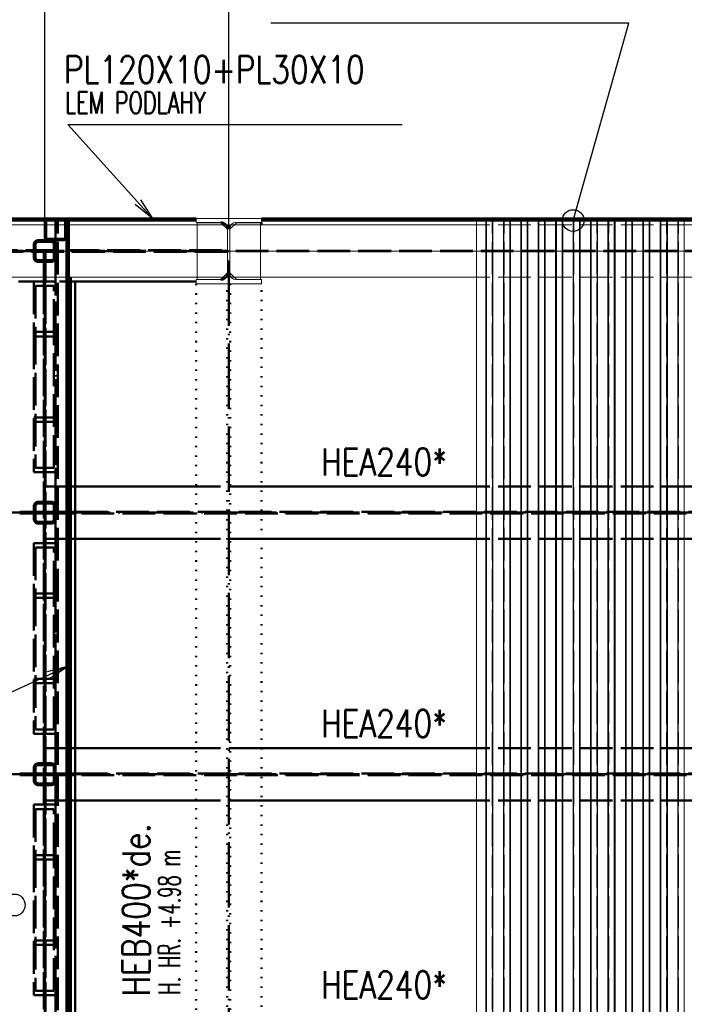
# Paper-space layout 'Layout1' of a CAD drawing. Extents: x -2 to 1677, y -36 to 422.
# Tile 62 of 100: x 939 to 1000, y 245 to 335. Entities that reach past the tile are written whole.
import ezdxf

# ---------------------------------------------------------------- set-up
doc = ezdxf.new("R2010")
doc.units = 0
for name, pattern in [('ACAD_ISO02W100', [15, 12, -3]), ('ACAD_ISO04W100', [30.5, 24, -3, 0.5, -3]), ('ACAD_ISO07W100', [3.5, 0.5, -3]), ('B_CARA_09', [0.5, 0, -0.5]), ('HP_01_CER_B', [8, 5, -1, 1, -1])]:
    doc.linetypes.add(name, pattern=pattern)
doc.layers.get('0').update_dxf_attribs({"linetype": 'CONTINUOUS'})
doc.layers.get('DEFPOINTS').update_dxf_attribs({"color": 132, "linetype": 'CONTINUOUS'})
for name, color, linetype, lineweight in [('SS_1.ET-HALA_TaO-PRISTAVBA-PODLAH.NOSNIKY', 9, 'CONTINUOUS', 13), ('SS_1.ET-HALA_TaO-PRISTAVBA-SLOUP', 9, 'CONTINUOUS', 13), ('SS_1.ET-HALA_TaO-RASTR', 7, 'HP_01_CER_B', 13), ('SS_2.ET-DEMONTAZE_OK', 20, 'B_CARA_09', 50), ('SS_2.ET-HALA_TaO-PRISTAVBA-PODLAH.NOSNIKY', 172, 'CONTINUOUS', 50), ('SS_2.ET-HALA_TaO-PRISTAVBA-PODLAHA_LEM', 140, 'CONTINUOUS', 50), ('SS_2.ET-HALA_TaO-PRISTAVBA-TRAPEZ.PLECH', 153, 'CONTINUOUS', 18), ('SS_2.ET-HALA_TaO-PRISTAVBA-VNITRNI_KCE', 190, 'CONTINUOUS', 50), ('SS_KOTY', 3, 'CONTINUOUS', 25), ('SS_POPIS_PROFILU', 13, 'CONTINUOUS', 25), ('SS_POPIS_PROFILU_de.', 214, 'CONTINUOUS', 35), ('SS_POPIS_PROFILU_S355', 2, 'CONTINUOUS', 35), ('SS_SRAFY', 8, 'CONTINUOUS', 18)]:
    doc.layers.add(name, color=color, linetype=linetype, lineweight=lineweight)
doc.styles.add('ROMANS', font='romans.shx', dxfattribs={"width": 0.8})
doc.styles.add('romans.shx', font='romans.shx', dxfattribs={"height": 5})
doc.dimstyles.new('A-1_(2.5)_50AS', dxfattribs={"dimtxt": 2.5, "dimasz": 2, "dimexe": 1, "dimexo": 2, "dimgap": 0, "dimtad": 0, "dimdec": 1, "dimlfac": 50, "dimrnd": 1, "dimtxsty": 'ROMANS', "dimblk1": 'OBLIQUE', "dimblk2": 'OBLIQUE', "dimsah": 1, "dimcen": 2, "dimclrd": 256, "dimclre": 256, "dimclrt": 256, "dimadec": 1, "dimazin": 2, "dimtfac": 0.714286, "dimtdec": 1, "dimtmove": 0, "dimatfit": 3, "dimldrblk": 'OPEN', "dimfxl": 1, "dimtvp": 1.142857, "dimtfill": 1, "dimtolj": 1, "dimlwd": -1, "dimlwe": -1, "dimarcsym": 0})

# ---------------------------------------------------------------- blocks, each defined once
blk = doc.blocks.new('_Oblique')
at = {"color": 0, "linetype": 'ByBlock', "lineweight": -2}
blk.add_line((-0.5, -0.5), (0.5, 0.5), dxfattribs=at)
blk = doc.blocks.new('*D20')
at = {"layer": 'DEFPOINTS', "color": 0, "transparency": 16777216}
for p in [(958.271, 358.4), (838.271, 313.626, -5000.4), (958.271, 313.626, -5000.4)]:
    blk.add_point(p, dxfattribs=at)
at = {"layer": 'SS_KOTY', "transparency": 16777216}
for p, q in [((838.271, 315.626), (838.271, 359.4)), ((958.271, 315.626), (958.271, 359.4)), ((838.271, 358.4), (958.271, 358.4))]:
    blk.add_line(p, q, dxfattribs=at)
at = {"layer": 'SS_KOTY', "transparency": 16777216, "xscale": 2, "yscale": 2, "zscale": 2, "rotation": 180}
blk.add_blockref('_Oblique', (838.271, 358.4), dxfattribs=at)
at = {"layer": 'SS_KOTY', "transparency": 16777216, "xscale": 2, "yscale": 2, "zscale": 2}
blk.add_blockref('_Oblique', (958.271, 358.4), dxfattribs=at)
at = {"layer": 'SS_KOTY', "transparency": 16777216, "insert": (898.271, 361.257), "char_height": 2.5, "attachment_point": 5, "style": 'ROMANS', "bg_fill": 3, "box_fill_scale": 1.1, "bg_fill_color": 256, "bg_fill_true_color": 13158600, "bg_fill_transparency": 0}
blk.add_mtext('\\A1;6000', dxfattribs=at)
blk = doc.blocks.new('_OPEN')
at = {"color": 0, "linetype": 'ByBlock'}
for p, q in [((-1, 0.167), (0, 0)), ((0, 0), (-1, -0.167)), ((0, 0), (-1, 0))]:
    blk.add_line(p, q, dxfattribs=at)
blk = doc.blocks.new('*D21')
at = {"layer": 'DEFPOINTS', "color": 0, "transparency": 16777216}
for p in [(1078.271, 358.4), (958.271, 313.626, -5000.4), (1078.271, 313.626, -5010.4)]:
    blk.add_point(p, dxfattribs=at)
at = {"layer": 'SS_KOTY', "transparency": 16777216}
for p, q in [((958.271, 315.626), (958.271, 359.4)), ((1078.271, 315.626), (1078.271, 359.4)), ((958.271, 358.4), (1078.271, 358.4))]:
    blk.add_line(p, q, dxfattribs=at)
at = {"layer": 'SS_KOTY', "transparency": 16777216, "xscale": 2, "yscale": 2, "zscale": 2, "rotation": 180}
blk.add_blockref('_Oblique', (958.271, 358.4), dxfattribs=at)
at = {"layer": 'SS_KOTY', "transparency": 16777216, "xscale": 2, "yscale": 2, "zscale": 2}
blk.add_blockref('_Oblique', (1078.271, 358.4), dxfattribs=at)
at = {"layer": 'SS_KOTY', "transparency": 16777216, "insert": (1018.271, 361.257), "char_height": 2.5, "attachment_point": 5, "style": 'ROMANS', "bg_fill": 3, "box_fill_scale": 1.1, "bg_fill_color": 256, "bg_fill_true_color": 13158600, "bg_fill_transparency": 0}
blk.add_mtext('\\A1;6000', dxfattribs=at)
blk = doc.blocks.new('*D22')
at = {"layer": 'DEFPOINTS', "color": 0, "transparency": 16777216}
for p in [(958.271, 352.4), (941.391, 313.626, -5000.4), (958.271, 313.626, -5000.4)]:
    blk.add_point(p, dxfattribs=at)
at = {"layer": 'SS_KOTY', "transparency": 16777216}
for p, q in [((941.391, 315.626), (941.391, 353.4)), ((958.271, 315.626), (958.271, 353.4)), ((941.391, 352.4), (958.271, 352.4))]:
    blk.add_line(p, q, dxfattribs=at)
at = {"layer": 'SS_KOTY', "transparency": 16777216, "xscale": 2, "yscale": 2, "zscale": 2, "rotation": 180}
blk.add_blockref('_Oblique', (941.391, 352.4), dxfattribs=at)
at = {"layer": 'SS_KOTY', "transparency": 16777216, "xscale": 2, "yscale": 2, "zscale": 2}
blk.add_blockref('_Oblique', (958.271, 352.4), dxfattribs=at)
at = {"layer": 'SS_KOTY', "transparency": 16777216, "insert": (949.831, 355.257), "char_height": 2.5, "attachment_point": 5, "style": 'ROMANS', "bg_fill": 3, "box_fill_scale": 1.1, "bg_fill_color": 256, "bg_fill_true_color": 13158600, "bg_fill_transparency": 0}
blk.add_mtext('\\A1;844', dxfattribs=at)
blk = doc.blocks.new('*D23')
at = {"layer": 'DEFPOINTS', "color": 0, "transparency": 16777216}
for p in [(838.271, 352.4), (838.271, 313.626, -5000.4), (941.391, 313.626, -5000.4)]:
    blk.add_point(p, dxfattribs=at)
at = {"layer": 'SS_KOTY', "transparency": 16777216}
for p, q in [((838.271, 315.626), (838.271, 353.4)), ((941.391, 315.626), (941.391, 353.4)), ((941.391, 352.4), (838.271, 352.4))]:
    blk.add_line(p, q, dxfattribs=at)
at = {"layer": 'SS_KOTY', "transparency": 16777216, "xscale": 2, "yscale": 2, "zscale": 2, "rotation": 180}
blk.add_blockref('_Oblique', (838.271, 352.4), dxfattribs=at)
at = {"layer": 'SS_KOTY', "transparency": 16777216, "xscale": 2, "yscale": 2, "zscale": 2}
blk.add_blockref('_Oblique', (941.391, 352.4), dxfattribs=at)
at = {"layer": 'SS_KOTY', "transparency": 16777216, "insert": (889.831, 355.257), "char_height": 2.5, "attachment_point": 5, "style": 'ROMANS', "bg_fill": 3, "box_fill_scale": 1.1, "bg_fill_color": 256, "bg_fill_true_color": 13158600, "bg_fill_transparency": 0}
blk.add_mtext('\\A1;5156', dxfattribs=at)
blk = doc.blocks.new('*D81')
at = {"layer": 'DEFPOINTS', "color": 0, "transparency": 16777216}
for p in [(1078.271, 364.4), (838.271, 313.626, -5000.4), (1078.271, 313.626, -5010.4)]:
    blk.add_point(p, dxfattribs=at)
at = {"layer": 'SS_KOTY', "transparency": 16777216}
for p, q in [((838.271, 315.626), (838.271, 365.4)), ((1078.271, 315.626), (1078.271, 365.4)), ((838.271, 364.4), (1078.271, 364.4))]:
    blk.add_line(p, q, dxfattribs=at)
at = {"layer": 'SS_KOTY', "transparency": 16777216, "xscale": 2, "yscale": 2, "zscale": 2, "rotation": 180}
blk.add_blockref('_Oblique', (838.271, 364.4), dxfattribs=at)
at = {"layer": 'SS_KOTY', "transparency": 16777216, "xscale": 2, "yscale": 2, "zscale": 2}
blk.add_blockref('_Oblique', (1078.271, 364.4), dxfattribs=at)
at = {"layer": 'SS_KOTY', "transparency": 16777216, "insert": (958.271, 367.257), "char_height": 2.5, "attachment_point": 5, "style": 'ROMANS', "bg_fill": 3, "box_fill_scale": 1.1, "bg_fill_color": 256, "bg_fill_true_color": 13158600, "bg_fill_transparency": 0}
blk.add_mtext('\\A1;12000', dxfattribs=at)

psp = doc.layouts.get("Layout1")

# ---------------------------------------------------------------- hatches: boundary and pattern name
at = {"layer": 'SS_SRAFY'}
h = psp.add_hatch(dxfattribs=at)
h.set_pattern_fill('ANSI31', color=5, scale=0.02, style=0)
h.set_pattern_definition([(45, (118.27083, 161.526386), (-0.0449012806, 0.0449012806), [])])
h.paths.add_polyline_path([(941.6308, 316.6264, 0.4142136), (941.3908, 316.3864), (941.3908, 314.8664, 0.4142136), (941.6308, 314.6264), (943.1508, 314.6264, 0.4142136), (943.3908, 314.8664), (943.3908, 316.3864, 0.4142136), (943.1508, 316.6264)], flags=0)
h.paths.add_polyline_path([(941.6308, 316.5064), (943.1508, 316.5064, -0.4142136), (943.2708, 316.3864), (943.2708, 314.8664, -0.4142136), (943.1508, 314.7464), (941.6308, 314.7464, -0.4142136), (941.5108, 314.8664), (941.5108, 316.3864, -0.4142136)], flags=0)

# ---------------------------------------------------------------- linework, layer by layer
at = {"layer": 'SS_1.ET-HALA_TaO-PRISTAVBA-PODLAH.NOSNIKY', "color": 5, "linetype": 'Continuous', "ltscale": 0.25}
for p, q in [((943.3908, 311.2264), (876.2708, 311.2264)), ((955.3608, 311.2264), (943.5908, 311.2264)), ((958.0283, 311.2264), (957.7608, 311.2264)), ((958.7808, 311.2264), (958.5134, 311.2264)), ((980.9908, 311.2264), (961.1808, 311.2264))]:
    psp.add_line(p, q, dxfattribs=at)
at = {"layer": 'SS_1.ET-HALA_TaO-PRISTAVBA-PODLAH.NOSNIKY', "color": 9, "linetype": 'ACAD_ISO02W100', "ltscale": 0.25}
for p, q in [((957.7608, 311.2264), (955.3608, 311.2264)), ((958.1608, 311.2264), (958.0283, 311.2264)), ((958.1608, 311.5463), (958.1608, 311.2264)), ((958.3808, 311.5463), (958.3808, 311.2264)), ((958.5134, 311.2264), (958.3808, 311.2264)), ((961.1808, 311.2264), (958.7808, 311.2264)), ((1000.9908, 311.2264), (980.9908, 311.2264))]:
    psp.add_line(p, q, dxfattribs=at)
at = {"layer": 'SS_1.ET-HALA_TaO-PRISTAVBA-SLOUP', "color": 5, "linetype": 'Continuous', "ltscale": 0.25}
for p, q in [((957.6208, 311.0064), (955.2708, 311.0064)), ((955.2708, 311.0064), (955.2708, 310.6264)), ((955.3608, 311.2264), (955.3608, 311.0264)), ((955.3608, 311.0264), (957.5608, 311.0264)), ((957.5608, 311.0264), (958.1608, 311.6264)), ((958.3808, 311.6264), (958.9808, 311.0264)), ((961.2708, 311.0064), (958.9208, 311.0064)), ((958.9808, 311.0264), (961.1808, 311.0264)), ((961.2708, 310.6264), (961.2708, 311.0064)), ((955.2708, 310.6264), (961.2708, 310.6264))]:
    psp.add_line(p, q, dxfattribs=at)
at = {"layer": 'SS_1.ET-HALA_TaO-PRISTAVBA-SLOUP', "color": 9, "linetype": 'ACAD_ISO02W100', "ltscale": 0.25}
for p, q in [((957.5608, 311.0264), (957.7608, 311.2264)), ((957.7608, 311.2264), (958.1608, 311.6264))]:
    psp.add_line(p, q, dxfattribs=at)
at = {"layer": 'SS_1.ET-HALA_TaO-PRISTAVBA-SLOUP', "color": 5, "linetype": 'Continuous', "ltscale": 0.25, "extrusion": (-1.39528e-14, 3.3685e-14, -1)}
psp.add_arc((-957.6208, 311.5464), 0.54, 180, 270, dxfattribs=at)
at = {"layer": 'SS_1.ET-HALA_TaO-PRISTAVBA-SLOUP', "color": 5, "linetype": 'Continuous', "ltscale": 0.25, "extrusion": (3.3685e-14, 1.39528e-14, -1)}
psp.add_arc((-958.9208, 311.5464), 0.54, 270, 0, dxfattribs=at)
at = {"layer": 'SS_2.ET-DEMONTAZE_OK', "color": 1, "linetype": 'ACAD_ISO07W100', "ltscale": 0.25}
for p, q in [((955.2708, 310.6264), (955.2708, 172.5264)), ((958.1358, 172.5264), (958.1358, 310.6264)), ((958.4058, 310.6264), (958.4058, 172.5264)), ((961.2708, 172.5264), (961.2708, 310.6264))]:
    psp.add_line(p, q, dxfattribs=at)
at = {"layer": 'SS_2.ET-HALA_TaO-PRISTAVBA-PODLAH.NOSNIKY', "color": 3, "linetype": 'ACAD_ISO02W100', "ltscale": 0.25}
for p, q in [((940.7908, 312.7864), (941.9908, 312.7864)), ((941.9908, 312.6264), (940.7908, 312.6264)), ((941.3108, 312.7864), (941.3108, 310.9264)), ((938.9908, 310.8264), (943.7908, 310.8264)), ((942.3908, 310.8337), (940.3908, 310.8337)), ((940.3908, 310.8337), (940.3908, 305.8036)), ((941.4708, 310.9264), (941.3108, 310.9264)), ((941.3108, 310.9264), (941.3108, 310.8557)), ((941.3108, 310.8557), (941.3108, 310.8281)), ((941.3108, 310.8281), (941.3108, 310.8264)), ((941.3108, 310.8264), (941.3108, 172.3264)), ((941.4658, 311.3264), (941.3158, 311.3264)), ((941.3158, 311.3264), (941.3158, 311.2557)), ((941.3158, 311.2557), (941.3158, 311.2264)), ((941.3158, 311.2264), (941.3158, 171.9264)), ((941.4658, 311.2557), (941.4658, 311.3264)), ((941.4658, 311.2264), (941.4658, 311.2557)), ((941.4658, 171.9264), (941.4658, 311.2264)), ((941.4708, 310.9264), (941.4708, 311.2264)), ((941.4708, 310.8557), (941.4708, 310.9264)), ((941.4708, 310.8281), (941.4708, 310.8557)), ((941.4708, 310.8264), (941.4708, 310.8281)), ((941.4708, 172.3264), (941.4708, 310.8264)), ((942.3908, 310.4313), (942.3908, 310.8337)), ((943.5908, 311.2264), (943.3908, 311.2264)), ((942.2308, 310.4313), (940.5508, 310.4313)), ((940.5508, 310.4313), (940.5508, 306.206)), ((942.2308, 306.206), (942.2308, 310.4313)), ((942.3908, 305.8036), (942.3908, 310.4313)), ((942.3908, 305.8036), (940.3908, 305.8036)), ((940.3908, 305.8036), (940.3908, 293.3422)), ((942.2308, 306.206), (940.5508, 306.206)), ((940.5508, 306.206), (940.5508, 293.7446)), ((942.2308, 293.7446), (942.2308, 306.206)), ((942.3908, 298.8806), (942.3908, 305.8036)), ((940.3908, 298.3722), (942.3908, 298.3722)), ((940.5508, 297.9698), (942.2308, 297.9698)), ((940.5508, 293.7446), (942.2308, 293.7446)), ((940.3908, 293.3422), (942.3908, 293.3422)), ((944.1908, 292.0264), (941.4709, 292.0264)), ((961.2708, 292.0264), (955.2708, 292.0264)), ((1000.9908, 292.0264), (980.9908, 292.0264)), ((940.3908, 290.2264), (940.3908, 289.0264)), ((940.5508, 290.2264), (940.5508, 289.0264)), ((940.7908, 290.6264), (941.9908, 290.6264)), ((941.9908, 290.4664), (940.7908, 290.4664)), ((942.2308, 289.0264), (942.2308, 290.2264)), ((942.3908, 289.0264), (942.3908, 290.2264)), ((939.0908, 289.7014), (941.3158, 289.7014)), ((939.0908, 289.5514), (939.0908, 289.7014)), ((941.3158, 289.5514), (939.0908, 289.5514)), ((941.4709, 289.7014), (942.2308, 289.7014)), ((942.2308, 289.5514), (941.4709, 289.5514)), ((942.2308, 289.7014), (942.5908, 289.7014)), ((943.3908, 289.5514), (942.2308, 289.5514)), ((942.5908, 289.7014), (943.7908, 289.7014)), ((943.7908, 289.5514), (943.3908, 289.5514)), ((943.7908, 289.7014), (944.0908, 289.7014)), ((944.0908, 289.5514), (943.7908, 289.5514)), ((944.0908, 289.7014), (944.1615, 289.7014)), ((944.0908, 289.7014), (944.0908, 289.5514)), ((944.1615, 289.5514), (944.0908, 289.5514)), ((944.1615, 289.7014), (944.1908, 289.7014)), ((944.1908, 289.5514), (944.1615, 289.5514)), ((944.1908, 289.7014), (1075.2708, 289.7014)), ((1075.2708, 289.5514), (944.1908, 289.5514)), ((940.7908, 288.7864), (941.9908, 288.7864)), ((941.9908, 288.6264), (940.7908, 288.6264)), ((942.3908, 286.8337), (940.3908, 286.8337)), ((940.3908, 286.8337), (940.3908, 281.8036)), ((942.2308, 286.4313), (940.5508, 286.4313)), ((940.5508, 286.4313), (940.5508, 282.206)), ((944.1908, 287.2264), (941.4709, 287.2264)), ((942.2308, 282.206), (942.2308, 286.4313)), ((942.3908, 286.4313), (942.3908, 286.8337)), ((942.3908, 281.8036), (942.3908, 286.4313)), ((961.2708, 287.2264), (955.2708, 287.2264)), ((1000.9908, 287.2264), (980.9908, 287.2264)), ((942.2308, 282.206), (940.5508, 282.206)), ((940.5508, 282.206), (940.5508, 269.7446)), ((942.2308, 269.7446), (942.2308, 282.206)), ((942.3908, 281.8036), (940.3908, 281.8036)), ((940.3908, 281.8036), (940.3908, 269.3422)), ((942.3908, 274.8806), (942.3908, 281.8036)), ((940.3908, 274.3722), (942.3908, 274.3722)), ((940.5508, 273.9698), (942.2308, 273.9698)), ((940.3908, 269.3422), (942.3908, 269.3422)), ((940.5508, 269.7446), (942.2308, 269.7446)), ((944.1908, 268.0264), (941.4709, 268.0264)), ((961.2708, 268.0264), (955.2708, 268.0264)), ((1000.9908, 268.0264), (980.9908, 268.0264)), ((940.7908, 266.6264), (941.9908, 266.6264)), ((939.0908, 265.7014), (941.3158, 265.7014)), ((939.0908, 265.5514), (939.0908, 265.7014)), ((940.3908, 266.2264), (940.3908, 265.0264)), ((940.5508, 266.2264), (940.5508, 265.0264)), ((941.9908, 266.4664), (940.7908, 266.4664)), ((941.4709, 265.7014), (942.2308, 265.7014)), ((942.2308, 265.0264), (942.2308, 266.2264)), ((942.2308, 265.7014), (942.5908, 265.7014)), ((942.3908, 265.0264), (942.3908, 266.2264)), ((942.5908, 265.7014), (943.7908, 265.7014)), ((943.7908, 265.7014), (944.0908, 265.7014)), ((944.0908, 265.7014), (944.1615, 265.7014)), ((944.0908, 265.7014), (944.0908, 265.5514)), ((944.1615, 265.7014), (944.1908, 265.7014)), ((944.1908, 265.7014), (1075.2708, 265.7014)), ((941.3158, 265.5514), (939.0908, 265.5514)), ((940.7908, 264.7864), (941.9908, 264.7864)), ((942.2308, 265.5514), (941.4709, 265.5514)), ((943.3908, 265.5514), (942.2308, 265.5514)), ((943.7908, 265.5514), (943.3908, 265.5514)), ((944.0908, 265.5514), (943.7908, 265.5514)), ((944.1615, 265.5514), (944.0908, 265.5514)), ((944.1908, 265.5514), (944.1615, 265.5514)), ((1075.2708, 265.5514), (944.1908, 265.5514)), ((941.9908, 264.6264), (940.7908, 264.6264)), ((944.1908, 263.2264), (941.4709, 263.2264)), ((961.2708, 263.2264), (955.2708, 263.2264)), ((1000.9908, 263.2264), (980.9908, 263.2264)), ((942.3908, 262.8337), (940.3908, 262.8337)), ((940.3908, 262.8337), (940.3908, 257.8036)), ((942.2308, 262.4313), (940.5508, 262.4313)), ((940.5508, 262.4313), (940.5508, 258.206)), ((942.2308, 258.206), (942.2308, 262.4313)), ((942.3908, 262.4313), (942.3908, 262.8337)), ((942.3908, 257.8036), (942.3908, 262.4313)), ((942.3908, 257.8036), (940.3908, 257.8036)), ((940.3908, 257.8036), (940.3908, 245.3422)), ((942.2308, 258.206), (940.5508, 258.206)), ((940.5508, 258.206), (940.5508, 245.7446)), ((942.2308, 245.7446), (942.2308, 258.206)), ((942.3908, 250.8806), (942.3908, 257.8036)), ((940.3908, 250.3722), (942.3908, 250.3722)), ((940.5508, 249.9698), (942.2308, 249.9698)), ((940.5508, 245.7446), (942.2308, 245.7446)), ((940.3908, 245.3422), (942.3908, 245.3422))]:
    psp.add_line(p, q, dxfattribs=at)
at = {"layer": 'SS_2.ET-HALA_TaO-PRISTAVBA-PODLAH.NOSNIKY', "color": 1, "linetype": 'Continuous', "ltscale": 0.25}
for p, q in [((943.7908, 171.9264), (943.7908, 311.2264)), ((943.7908, 310.8264), (955.2708, 310.8264)), ((944.1908, 172.7264), (944.1908, 310.8264)), ((955.2708, 292.0264), (944.1908, 292.0264)), ((980.9908, 292.0264), (961.2708, 292.0264)), ((955.2708, 287.2264), (944.1908, 287.2264)), ((980.9908, 287.2264), (961.2708, 287.2264)), ((955.2708, 268.0264), (944.1908, 268.0264)), ((980.9908, 268.0264), (961.2708, 268.0264)), ((955.2708, 263.2264), (944.1908, 263.2264)), ((980.9908, 263.2264), (961.2708, 263.2264))]:
    psp.add_line(p, q, dxfattribs=at)
at = {"layer": 'SS_2.ET-HALA_TaO-PRISTAVBA-PODLAH.NOSNIKY', "color": 7, "linetype": 'ACAD_ISO04W100', "ltscale": 0.25}
for p, q in [((838.2708, 289.6264), (941.3908, 289.6264)), ((941.3908, 289.6264), (1078.2708, 289.6264)), ((941.3908, 265.6264), (941.3908, 289.6264)), ((838.2708, 265.6264), (941.3908, 265.6264)), ((941.3908, 265.6264), (1078.2708, 265.6264)), ((941.3908, 241.6264), (941.3908, 265.6264))]:
    psp.add_line(p, q, dxfattribs=at)
at = {"layer": 'SS_2.ET-HALA_TaO-PRISTAVBA-PODLAH.NOSNIKY', "color": 3, "linetype": 'ACAD_ISO02W100', "ltscale": 0.25}
for centre, radius, start, end in [((940.7908, 313.0264), 0.4, 180, 270), ((941.9908, 313.0264), 0.4, 270, 0), ((957.5608, 311.6064), 0.6, 281.312322, 303.687713), ((957.5608, 311.6064), 0.6, 320.060636, 359.990398), ((940.7908, 290.2264), 0.4, 90, 180), ((941.9908, 290.2264), 0.4, 0, 90), ((940.7908, 289.0264), 0.4, 180, 270), ((941.9908, 289.0264), 0.4, 270, 0), ((940.7908, 266.2264), 0.4, 90, 180), ((941.9908, 266.2264), 0.4, 0, 90), ((940.7908, 265.0264), 0.4, 180, 270), ((941.9908, 265.0264), 0.4, 270, 0)]:
    psp.add_arc(centre, radius, start, end, dxfattribs=at)
at = {"layer": 'SS_2.ET-HALA_TaO-PRISTAVBA-PODLAH.NOSNIKY', "color": 3, "linetype": 'ACAD_ISO02W100', "ltscale": 0.25, "extrusion": (7.57912e-14, 3.13938e-14, -1)}
for centre in [(-940.7908, 313.0264), (-940.7908, 289.0264), (-940.7908, 265.0264)]:
    psp.add_arc(centre, 0.24, 270, 0, dxfattribs=at)
at = {"layer": 'SS_2.ET-HALA_TaO-PRISTAVBA-PODLAH.NOSNIKY', "color": 3, "linetype": 'ACAD_ISO02W100', "ltscale": 0.25, "extrusion": (-3.13938e-14, 7.57912e-14, -1)}
for centre in [(-941.9908, 313.0264), (-941.9908, 289.0264), (-941.9908, 265.0264)]:
    psp.add_arc(centre, 0.24, 180, 270, dxfattribs=at)
at = {"layer": 'SS_2.ET-HALA_TaO-PRISTAVBA-PODLAH.NOSNIKY', "color": 1, "linetype": 'Continuous', "ltscale": 0.25}
for start, end in [(270, 281.312322), (303.687713, 320.060636)]:
    psp.add_arc((957.5608, 311.6064), 0.6, start, end, dxfattribs=at)
at = {"layer": 'SS_2.ET-HALA_TaO-PRISTAVBA-PODLAH.NOSNIKY', "color": 3, "linetype": 'ACAD_ISO02W100', "ltscale": 0.25, "extrusion": (7.57912e-14, -3.13938e-14, -1)}
for centre in [(-940.7908, 290.2264), (-940.7908, 266.2264)]:
    psp.add_arc(centre, 0.24, 0, 90, dxfattribs=at)
at = {"layer": 'SS_2.ET-HALA_TaO-PRISTAVBA-PODLAH.NOSNIKY', "color": 3, "linetype": 'ACAD_ISO02W100', "ltscale": 0.25, "extrusion": (-3.13938e-14, -7.57912e-14, -1)}
for centre in [(-941.9908, 290.2264), (-941.9908, 266.2264)]:
    psp.add_arc(centre, 0.24, 90, 180, dxfattribs=at)
at = {"layer": 'SS_2.ET-HALA_TaO-PRISTAVBA-PODLAHA_LEM', "color": 3, "linetype": 'ACAD_ISO02W100', "ltscale": 0.25}
for p, q in [((942.3908, 310.8337), (942.3908, 313.0264)), ((942.3908, 290.2264), (942.3908, 298.8806)), ((942.3908, 286.8337), (942.3908, 289.0264)), ((942.3908, 266.2264), (942.3908, 274.8806)), ((942.3908, 262.8337), (942.3908, 265.0264)), ((942.3908, 242.2264), (942.3908, 250.8806))]:
    psp.add_line(p, q, dxfattribs=at)
at = {"layer": 'SS_POPIS_PROFILU', "color": 0, "linetype": 'ByBlock'}
for p, q in [((941.6344, 275.0459), (943.5908, 275.5781)), ((943.5908, 275.5781), (941.7735, 274.743)), ((943.5908, 275.5781), (941.9127, 274.4401))]:
    psp.add_line(p, q, dxfattribs=at)
at = {"layer": 'SS_POPIS_PROFILU', "color": 13}
psp.add_lwpolyline([(943.5908, 275.5781), (931.5648, 270.0515), (931.5648, 285.0991)], dxfattribs=at)
at = {"layer": 'SS_POPIS_PROFILU_S355', "color": 0, "linetype": 'ByBlock', "lineweight": -2}
psp.add_circle((938.5908, 253.6264), 1, dxfattribs=at)

# ---------------------------------------------------------------- texts
at = {"layer": 'SS_POPIS_PROFILU_de.', "color": 214, "style": 'romans.shx'}
for s, height, width, p in [('HEB400*de.', 2.5, 0.8, (951.0186, 245.2481)), ('H. HR. +4.98 m', 2, 0.6, (953.8186, 245.399))]:
    psp.add_text(s, height=height, rotation=90, dxfattribs=dict(at, width=width)).set_placement(p)
at = {"layer": 'SS_POPIS_PROFILU_S355', "color": 2, "style": 'romans.shx', "width": 0.8}
for p in [(966.7356, 293.0264), (966.7356, 269.0264), (966.7356, 245.0474)]:
    psp.add_text('HEA240*', height=2.5, dxfattribs=at).set_placement(p)

# ---------------------------------------------------------------- next in the draw order: dimensions: what is measured, and where the dimension line sits
at = {"layer": 'SS_KOTY'}
dim = psp.add_linear_dim(base=(958.2708, 358.3997), p1=(838.2708, 313.6264, -5000.4), p2=(958.2708, 313.6264, -5000.4), dimstyle='A-1_(2.5)_50AS', override={"dimtmove": 1}, dxfattribs=at)
dim.commit()
dim.dimension.update_dxf_attribs({"geometry": '*D20', "text_midpoint": (898.2708, 361.2569)})

# ---------------------------------------------------------------- next in the draw order: dimensions: what is measured, and where the dimension line sits
dim = psp.add_linear_dim(base=(1078.2708, 358.3997), p1=(958.2708, 313.6264, -5000.4), p2=(1078.2708, 313.6264, -5010.4), dimstyle='A-1_(2.5)_50AS', override={"dimtmove": 1}, dxfattribs=at)
dim.commit()
dim.dimension.update_dxf_attribs({"geometry": '*D21', "text_midpoint": (1018.2708, 361.2569)})

# ---------------------------------------------------------------- next in the draw order: dimensions: what is measured, and where the dimension line sits
dim = psp.add_linear_dim(base=(958.2708, 352.3997), p1=(941.3908, 313.6264, -5000.4), p2=(958.2708, 313.6264, -5000.4), dimstyle='A-1_(2.5)_50AS', dxfattribs=at)
dim.commit()
dim.dimension.update_dxf_attribs({"geometry": '*D22', "text_midpoint": (949.8308, 355.2569)})

# ---------------------------------------------------------------- next in the draw order: dimensions: what is measured, and where the dimension line sits
dim = psp.add_linear_dim(base=(838.2708, 352.3997), p1=(941.3908, 313.6264, -5000.4), p2=(838.2708, 313.6264, -5000.4), dimstyle='A-1_(2.5)_50AS', override={"dimtmove": 1}, dxfattribs=at)
dim.commit()
dim.dimension.update_dxf_attribs({"geometry": '*D23', "text_midpoint": (889.8308, 355.2569)})

# ---------------------------------------------------------------- next in the draw order: dimensions: what is measured, and where the dimension line sits
dim = psp.add_linear_dim(base=(1078.2708, 364.3997), p1=(838.2708, 313.6264, -5000.4), p2=(1078.2708, 313.6264, -5010.4), dimstyle='A-1_(2.5)_50AS', override={"dimtmove": 1}, dxfattribs=at)
dim.commit()
dim.dimension.update_dxf_attribs({"geometry": '*D81', "text_midpoint": (958.2708, 367.2569)})

# ---------------------------------------------------------------- next in the draw order: linework, layer by layer
at = {"layer": 'SS_1.ET-HALA_TaO-PRISTAVBA-PODLAH.NOSNIKY', "color": 5, "linetype": 'Continuous', "ltscale": 0.25}
for p, q in [((941.3908, 316.0264), (876.2708, 316.0264)), ((943.2708, 316.0264), (941.5108, 316.0264)), ((955.3608, 316.0264), (943.5908, 316.0264)), ((955.3608, 316.0264), (955.3608, 311.2264)), ((958.0283, 316.0264), (957.7608, 316.0264)), ((958.7808, 316.0264), (958.5134, 316.0264)), ((980.9908, 316.0264), (961.1808, 316.0264))]:
    psp.add_line(p, q, dxfattribs=at)
at = {"layer": 'SS_1.ET-HALA_TaO-PRISTAVBA-PODLAH.NOSNIKY', "color": 9, "linetype": 'ACAD_ISO02W100', "ltscale": 0.25}
for p, q in [((941.5108, 316.0264), (941.3908, 316.0264)), ((943.5908, 316.0264), (943.2708, 316.0264)), ((957.7608, 316.0264), (955.3608, 316.0264)), ((958.1608, 316.0264), (958.0283, 316.0264)), ((958.1608, 316.0264), (958.1608, 315.7064)), ((958.5134, 316.0264), (958.3808, 316.0264)), ((958.3808, 316.0264), (958.3808, 315.7064)), ((961.1808, 316.0264), (958.7808, 316.0264)), ((1000.9908, 316.0264), (980.9908, 316.0264)), ((958.1608, 313.7014), (838.3809, 313.7014)), ((958.1608, 313.5514), (838.3809, 313.5514)), ((1078.1608, 313.7014), (958.3808, 313.7014)), ((1078.1608, 313.5514), (958.3808, 313.5514))]:
    psp.add_line(p, q, dxfattribs=at)
at = {"layer": 'SS_1.ET-HALA_TaO-PRISTAVBA-PODLAH.NOSNIKY', "color": 9, "linetype": 'ACAD_ISO04W100', "ltscale": 0.25}
for p, q in [((838.2708, 313.6264), (958.2708, 313.6264)), ((958.2708, 313.6264), (1078.2708, 313.6264))]:
    psp.add_line(p, q, dxfattribs=at)
at = {"layer": 'SS_1.ET-HALA_TaO-PRISTAVBA-SLOUP', "color": 5, "linetype": 'Continuous', "ltscale": 0.25}
for p, q in [((961.2708, 316.6264), (955.2708, 316.6264)), ((955.2708, 316.6264), (955.2708, 316.2464)), ((955.2708, 316.2464), (957.6208, 316.2464)), ((957.5608, 316.2264), (955.3608, 316.2264)), ((955.3608, 316.2264), (955.3608, 316.0264)), ((958.1608, 315.6264), (957.5608, 316.2264)), ((958.9808, 316.2264), (958.3808, 315.6264)), ((958.9208, 316.2464), (961.2708, 316.2464)), ((961.1808, 316.2264), (958.9808, 316.2264)), ((961.1808, 311.0264), (961.1808, 316.2264)), ((961.2708, 316.2464), (961.2708, 316.6264)), ((958.1608, 315.7064), (958.1608, 311.5464)), ((958.3808, 315.7064), (958.3808, 311.5464))]:
    psp.add_line(p, q, dxfattribs=at)
at = {"layer": 'SS_1.ET-HALA_TaO-PRISTAVBA-SLOUP', "color": 9, "linetype": 'ACAD_ISO02W100', "ltscale": 0.25}
for p, q in [((957.7608, 316.0264), (957.5608, 316.2264)), ((958.1608, 315.6264), (957.7608, 316.0264))]:
    psp.add_line(p, q, dxfattribs=at)
at = {"layer": 'SS_1.ET-HALA_TaO-PRISTAVBA-SLOUP', "color": 5, "linetype": 'Continuous', "ltscale": 0.25, "extrusion": (1.39528e-14, 3.3685e-14, -1)}
psp.add_arc((-957.6208, 315.7064), 0.54, 90, 180, dxfattribs=at)
at = {"layer": 'SS_1.ET-HALA_TaO-PRISTAVBA-SLOUP', "color": 5, "linetype": 'Continuous', "ltscale": 0.25, "extrusion": (-3.3685e-14, 1.39528e-14, -1)}
psp.add_arc((-958.9208, 315.7064), 0.54, 0, 90, dxfattribs=at)
at = {"layer": 'SS_1.ET-HALA_TaO-RASTR', "linetype": 'ACAD_ISO04W100', "ltscale": 0.25}
psp.add_line((93.2708, 313.6264), (1103.2708, 313.6264), dxfattribs=at)
at = {"layer": 'SS_2.ET-DEMONTAZE_OK', "color": 9, "linetype": 'ACAD_ISO04W100', "ltscale": 0.25}
psp.add_line((958.2708, 169.5264), (958.2708, 313.6264), dxfattribs=at)
at = {"layer": 'SS_2.ET-HALA_TaO-PRISTAVBA-PODLAH.NOSNIKY', "color": 3, "linetype": 'ACAD_ISO02W100', "ltscale": 0.25}
for p, q in [((942.3908, 316.4264), (941.3908, 316.4264)), ((940.7908, 314.6264), (941.6308, 314.6264)), ((940.7908, 314.4664), (941.9908, 314.4664)), ((838.3809, 313.7064), (958.1608, 313.7064)), ((958.1608, 313.5464), (838.3809, 313.5464)), ((940.3908, 314.2264), (940.3908, 313.0264)), ((940.5508, 314.2264), (940.5508, 313.0264)), ((941.3108, 313.5464), (941.3108, 312.7864)), ((941.3158, 313.5514), (941.3158, 311.3264)), ((941.4658, 311.3264), (941.4658, 313.5514)), ((941.4708, 311.2264), (941.4708, 313.5464)), ((942.2308, 313.0264), (942.2308, 314.2264)), ((942.3908, 313.0264), (942.3908, 314.2264))]:
    psp.add_line(p, q, dxfattribs=at)
at = {"layer": 'SS_2.ET-HALA_TaO-PRISTAVBA-PODLAH.NOSNIKY', "color": 7, "linetype": 'ACAD_ISO04W100', "ltscale": 0.25}
for p, q in [((958.2708, 313.6264), (838.2708, 313.6264)), ((941.3908, 313.6264), (941.3908, 169.5264)), ((941.3908, 313.6264), (941.3908, 169.5264)), ((941.3908, 289.6264), (941.3908, 313.6264))]:
    psp.add_line(p, q, dxfattribs=at)
at = {"layer": 'SS_2.ET-HALA_TaO-PRISTAVBA-PODLAH.NOSNIKY', "color": 1, "linetype": 'Continuous', "ltscale": 0.25}
for start, end in [(78.687678, 90), (39.939365, 56.312287)]:
    psp.add_arc((957.5608, 315.6464), 0.6, start, end, dxfattribs=at)
at = {"layer": 'SS_2.ET-HALA_TaO-PRISTAVBA-PODLAH.NOSNIKY', "color": 3, "linetype": 'ACAD_ISO02W100', "ltscale": 0.25}
for centre, radius, start, end in [((957.5608, 315.6464), 0.6, 56.312287, 78.687678), ((957.5608, 315.6464), 0.6, 0.009602, 39.939365), ((940.7908, 314.2264), 0.4, 90, 180), ((941.9908, 314.2264), 0.4, 0, 90)]:
    psp.add_arc(centre, radius, start, end, dxfattribs=at)
at = {"layer": 'SS_2.ET-HALA_TaO-PRISTAVBA-PODLAH.NOSNIKY', "color": 3, "linetype": 'ACAD_ISO02W100', "ltscale": 0.25, "extrusion": (7.57912e-14, -3.13938e-14, -1)}
psp.add_arc((-940.7908, 314.2264), 0.24, 0, 90, dxfattribs=at)
at = {"layer": 'SS_2.ET-HALA_TaO-PRISTAVBA-PODLAH.NOSNIKY', "color": 3, "linetype": 'ACAD_ISO02W100', "ltscale": 0.25, "extrusion": (-3.13938e-14, -7.57912e-14, -1)}
psp.add_arc((-941.9908, 314.2264), 0.24, 90, 180, dxfattribs=at)
at = {"layer": 'SS_2.ET-HALA_TaO-PRISTAVBA-PODLAHA_LEM', "color": 1, "linetype": 'Continuous', "ltscale": 0.25}
for p, q in [((941.3908, 316.6264), (841.2708, 316.6264)), ((941.3908, 316.4264), (841.2708, 316.4264)), ((941.3908, 316.6264), (941.3908, 316.4264)), ((941.6308, 316.6264), (941.3908, 316.6264)), ((943.3908, 316.6264), (943.1508, 316.6264)), ((943.5908, 316.6264), (943.3908, 316.6264)), ((943.3908, 316.6264), (943.3908, 316.3864)), ((955.2708, 316.6264), (943.5908, 316.6264)), ((943.5908, 172.5264), (943.5908, 316.6264)), ((955.2708, 316.4264), (943.5908, 316.4264)), ((1075.2708, 316.6264), (961.2708, 316.6264)), ((1075.2708, 316.4264), (961.2708, 316.4264)), ((961.2708, 316.0264), (961.2708, 316.2464)), ((943.3908, 314.8664), (943.3908, 242.3864))]:
    psp.add_line(p, q, dxfattribs=at)
at = {"layer": 'SS_2.ET-HALA_TaO-PRISTAVBA-PODLAHA_LEM', "color": 7, "linetype": 'ACAD_ISO04W100', "ltscale": 0.25}
for p, q in [((943.5908, 316.6264), (841.2708, 316.6264)), ((943.5908, 316.6264), (841.2708, 316.6264)), ((955.2708, 316.6264), (942.3908, 316.6264)), ((942.3908, 316.6264), (942.3908, 172.5264)), ((943.5908, 172.5264), (943.5908, 316.6264)), ((1075.2708, 316.6264), (961.2708, 316.6264)), ((1075.2708, 316.6264), (961.2708, 316.6264))]:
    psp.add_line(p, q, dxfattribs=at)
at = {"layer": 'SS_2.ET-HALA_TaO-PRISTAVBA-PODLAHA_LEM', "color": 3, "linetype": 'ACAD_ISO02W100', "ltscale": 0.25}
for p, q in [((942.3908, 316.4264), (942.3908, 316.6264)), ((943.5908, 316.4264), (942.3908, 316.4264)), ((942.3908, 314.2264), (942.3908, 316.4264)), ((942.5908, 172.7264), (942.5908, 316.4264))]:
    psp.add_line(p, q, dxfattribs=at)
at = {"layer": 'SS_2.ET-HALA_TaO-PRISTAVBA-TRAPEZ.PLECH', "color": 5, "linetype": 'Continuous', "ltscale": 0.25}
for p, q in [((980.9908, 316.4264), (980.9908, 172.7264)), ((981.867, 316.4264), (981.867, 172.7264)), ((981.932, 316.4264), (981.932, 172.7264)), ((982.4668, 316.4264), (982.4668, 172.7264)), ((982.5147, 316.4264), (982.5147, 172.7264)), ((983.467, 316.4264), (983.467, 172.7264)), ((983.5148, 316.4264), (983.5148, 172.7264)), ((984.0497, 316.4264), (984.0497, 172.7264)), ((984.1147, 316.4264), (984.1147, 172.7264)), ((985.067, 316.4264), (985.067, 172.7264)), ((985.132, 316.4264), (985.132, 172.7264)), ((985.6668, 316.4264), (985.6668, 172.7264)), ((985.7147, 316.4264), (985.7147, 172.7264)), ((986.667, 316.4264), (986.667, 172.7264)), ((986.7148, 316.4264), (986.7148, 172.7264)), ((987.2497, 316.4264), (987.2497, 172.7264)), ((987.3147, 316.4264), (987.3147, 172.7264)), ((988.267, 316.4264), (988.267, 172.7264)), ((988.332, 316.4264), (988.332, 172.7264)), ((988.8668, 316.4264), (988.8668, 172.7264)), ((988.9147, 316.4264), (988.9147, 172.7264)), ((989.867, 316.4264), (989.867, 172.7264)), ((989.9148, 316.4264), (989.9148, 172.7264)), ((990.4497, 316.4264), (990.4497, 172.7264)), ((990.5147, 316.4264), (990.5147, 172.7264)), ((991.467, 316.4264), (991.467, 172.7264)), ((991.532, 316.4264), (991.532, 172.7264)), ((992.0668, 316.4264), (992.0668, 172.7264)), ((992.1147, 316.4264), (992.1147, 172.7264)), ((993.067, 316.4264), (993.067, 172.7264)), ((993.1148, 316.4264), (993.1148, 172.7264)), ((993.6497, 316.4264), (993.6497, 172.7264)), ((993.7147, 316.4264), (993.7147, 172.7264)), ((994.667, 316.4264), (994.667, 172.7264)), ((994.732, 316.4264), (994.732, 172.7264)), ((995.2668, 316.4264), (995.2668, 172.7264)), ((995.3147, 316.4264), (995.3147, 172.7264)), ((996.267, 316.4264), (996.267, 172.7264)), ((996.3148, 316.4264), (996.3148, 172.7264)), ((996.8497, 316.4264), (996.8497, 172.7264)), ((996.9147, 316.4264), (996.9147, 172.7264)), ((997.867, 316.4264), (997.867, 172.7264)), ((997.932, 316.4264), (997.932, 172.7264)), ((998.4668, 316.4264), (998.4668, 172.7264)), ((998.5147, 316.4264), (998.5147, 172.7264)), ((999.467, 316.4264), (999.467, 172.7264)), ((999.5148, 316.4264), (999.5148, 172.7264)), ((1000.0497, 316.4264), (1000.0497, 172.7264))]:
    psp.add_line(p, q, dxfattribs=at)
at = {"layer": 'SS_2.ET-HALA_TaO-PRISTAVBA-TRAPEZ.PLECH', "color": 5, "linetype": 'ACAD_ISO02W100', "ltscale": 0.25}
for p, q in [((981.9148, 172.7264), (981.9148, 316.4264)), ((982.4497, 172.7264), (982.4497, 316.4264)), ((983.532, 172.7264), (983.532, 316.4264)), ((984.0668, 172.7264), (984.0668, 316.4264)), ((985.1148, 172.7264), (985.1148, 316.4264)), ((985.6497, 172.7264), (985.6497, 316.4264)), ((986.732, 172.7264), (986.732, 316.4264)), ((987.2668, 172.7264), (987.2668, 316.4264)), ((988.3148, 172.7264), (988.3148, 316.4264)), ((988.8497, 172.7264), (988.8497, 316.4264)), ((989.932, 172.7264), (989.932, 316.4264)), ((990.4668, 172.7264), (990.4668, 316.4264)), ((991.5148, 172.7264), (991.5148, 316.4264)), ((992.0497, 172.7264), (992.0497, 316.4264)), ((993.132, 172.7264), (993.132, 316.4264)), ((993.6668, 172.7264), (993.6668, 316.4264)), ((994.7148, 172.7264), (994.7148, 316.4264)), ((995.2497, 172.7264), (995.2497, 316.4264)), ((996.332, 172.7264), (996.332, 316.4264)), ((996.8668, 172.7264), (996.8668, 316.4264)), ((997.9148, 172.7264), (997.9148, 316.4264)), ((998.4497, 172.7264), (998.4497, 316.4264)), ((999.532, 172.7264), (999.532, 316.4264)), ((1000.0668, 172.7264), (1000.0668, 316.4264))]:
    psp.add_line(p, q, dxfattribs=at)
at = {"layer": 'SS_2.ET-HALA_TaO-PRISTAVBA-VNITRNI_KCE', "color": 1, "linetype": 'Continuous', "ltscale": 0.25}
for p, q in [((941.3908, 316.3864), (941.3908, 314.8664)), ((941.5108, 314.8664), (941.5108, 316.3864)), ((943.1508, 316.6264), (941.6308, 316.6264)), ((941.6308, 316.5064), (943.1508, 316.5064)), ((943.2708, 316.3864), (943.2708, 314.8664)), ((943.3908, 316.3864), (943.3908, 314.8664)), ((943.1508, 314.7464), (941.6308, 314.7464)), ((941.6308, 314.6264), (943.1508, 314.6264))]:
    psp.add_line(p, q, dxfattribs=at)
for centre, start, end in [((941.6308, 316.3864), 90, 180), ((943.1508, 316.3864), 0, 90), ((941.6308, 314.8664), 180, 270), ((943.1508, 314.8664), 270, 0)]:
    psp.add_arc(centre, 0.24, start, end, dxfattribs=at)
at = {"layer": 'SS_2.ET-HALA_TaO-PRISTAVBA-VNITRNI_KCE', "color": 1, "linetype": 'Continuous', "ltscale": 0.25, "extrusion": (-1.51582e-13, 6.27875e-14, -1)}
psp.add_arc((-941.6308, 316.3864), 0.12, 0, 90, dxfattribs=at)
at = {"layer": 'SS_2.ET-HALA_TaO-PRISTAVBA-VNITRNI_KCE', "color": 1, "linetype": 'Continuous', "ltscale": 0.25, "extrusion": (6.27875e-14, 1.51582e-13, -1)}
psp.add_arc((-943.1508, 316.3864), 0.12, 90, 180, dxfattribs=at)
at = {"layer": 'SS_2.ET-HALA_TaO-PRISTAVBA-VNITRNI_KCE', "color": 1, "linetype": 'Continuous', "ltscale": 0.25, "extrusion": (0, 0, -1)}
for centre, start, end in [((-941.6308, 314.8664), 270, 0), ((-943.1508, 314.8664), 180, 270)]:
    psp.add_arc(centre, 0.12, start, end, dxfattribs=at)
at = {"layer": 'SS_POPIS_PROFILU', "color": 0, "linetype": 'ByBlock'}
for p, q in [((951.2708, 316.6264), (949.9331, 318.1132)), ((950.1809, 318.3361), (951.2708, 316.6264)), ((951.2708, 316.6264), (949.6853, 317.8902))]:
    psp.add_line(p, q, dxfattribs=at)
at = {"layer": 'SS_POPIS_PROFILU', "color": 0, "linetype": 'ByBlock', "lineweight": -2}
psp.add_line((989.867, 316.4264), (990.4108, 318.351), dxfattribs=at)
at = {"layer": 'SS_POPIS_PROFILU', "color": 13}
for points in [[(989.867, 316.4264), (994.9825, 334.5317), (962.1254, 334.5317)], [(951.2708, 316.6264), (943.5225, 325.2382), (974.1892, 325.2382)]]:
    psp.add_lwpolyline(points, dxfattribs=at)
at = {"layer": 'SS_POPIS_PROFILU', "color": 0, "linetype": 'ByBlock', "lineweight": -2}
psp.add_circle((989.867, 316.4264), 1, dxfattribs=at)

# ---------------------------------------------------------------- next in the draw order: texts
at = {"layer": 'SS_POPIS_PROFILU', "color": 13, "style": 'romans.shx'}
for s, height, width, p in [('PL120X10+PL30X10', 2.5, 0.8, (943.1454, 329.0382)), ('LEM PODLAHY', 2, 0.7, (943.2585, 326.2382))]:
    psp.add_text(s, height=height, dxfattribs=dict(at, width=width)).set_placement(p)

doc.saveas('drawing.dxf')
